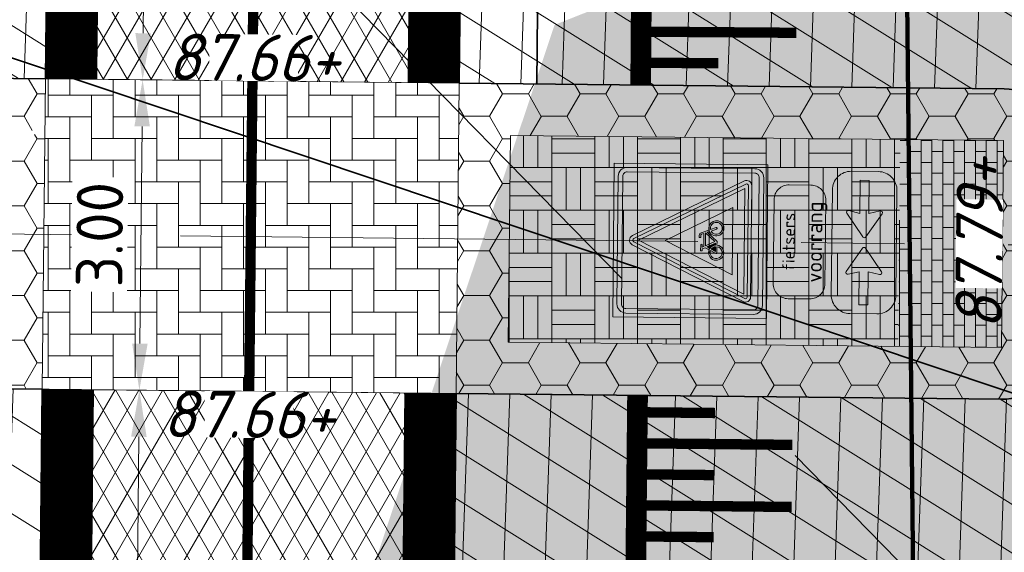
# Model space of a CAD drawing. Header units: metres. Extents: x 195696 to 514079, y 327475 to 328989.
# Tile 172 of 256: x 196078.98 to 196088.5, y 327690.02 to 327695.16. Entities that reach past the tile are written whole.
import ezdxf
from ezdxf.enums import TextEntityAlignment as Align

# ---------------------------------------------------------------- set-up
doc = ezdxf.new("R2010")
doc.units = ezdxf.units.M
for name, pattern in [('11strp', [2, 1, -1]), ('RI-HWA', [7.4, 5, -2.4]), ('XX-CENTER', [8, 5, -1, 1, -1])]:
    doc.linetypes.add(name, pattern=pattern)
for name, color, linetype, lineweight in [('B-WE-KL-ET_LS_MANTELBUIS-G', 190, 'Continuous', 100), ('mk-nw-11streep 0.10', 7, '11strp', 35), ('N-WE-GW-ONTGRAVINGSVAK-vak 1-A-250', 181, 'Continuous', 18), ('N-WE-RI-HWA_RIOOLLEIDING_PVC_315-G', 150, 'RI-HWA', 35), ('N-WE-VH-GESLOTENVERHARDING-A-200', 252, 'Continuous', 18), ('N-WE-VH-KANTVERHARDING-G', 5, 'Continuous', 35), ('N-WE-VH-OPENVERHARDING_BASALT-A-250', 250, 'Continuous', 18), ('N-WE-VH-OPENVERHARDING_BETONSTRAATSTEEN_GRIJS-A', 252, 'Continuous', 18), ('N-WE-VH-OPENVERHARDING_BETONSTRAATSTEEN_ROOD-A', 13, 'Continuous', 18), ('N-WE-VW-MARKERING_DWARS_DRIEHOEK-G', 7, 'VW-HAAIETAND50_L', 35), ('N-WE-VW-MARKERING_LANGS_STREEP_DOORGETROKKEN_010-G', 7, 'Continuous', 13), ('N-WE-VW-MARKERING_LANGS_STREEP_DOORGETROKKEN_020-G', 7, 'Continuous', 18), ('N-WE-VW-VERKEERSTEKEN_BORD_J-S-200', 7, 'Continuous', 25), ('N-WE-VW-VERKEERSTEKEN_BORD_ONDERBORD-S-200', 7, 'Continuous', 25), ('V-WE-RI-GWA_RIOOLLEIDING_BETON_300-G', 30, 'RI-GWA-V', 35), ('X-XX-AL-M', 6, 'Continuous', 18), ('X-XX-AL-T18', 7, 'Continuous', 18), ('X-XX-AL-VERWIJZING_DOORSNEDE-G', 7, 'XX-CENTER', 18)]:
    doc.layers.add(name, color=color, linetype=linetype, lineweight=lineweight)
doc.layers.add('N-WE-VH-GESLOTENVERHARDING_ASFALT_COATING_ROOD-A-200', color=7, linetype='Continuous', lineweight=18, true_color=0xf2beba)
doc.layers.add('N-WE-VH-GESLOTENVERHARDING_BETON-A-200', color=7, linetype='Continuous', lineweight=18, true_color=0x848484)
doc.styles.add('NLCS-ISO-M250-T18', font='NLCS-ISO.ttf', dxfattribs={"height": 0.45})
doc.styles.add('NLCS-ISO-M250-T18_CURSIEF', font='NLCS-ISO.ttf', dxfattribs={"oblique": 15, "height": 0.45})
doc.styles.add('NLCS-RVV-M200-T25', font='NLCS-RVV.ttf')
doc.linetypes.add('RI-GWA-V', pattern='A,3,[24,NLCS.SHX,S=1,R=0,X=0,Y=0],3,-3', length=9)
doc.linetypes.add('VW-HAAIETAND50_L', pattern='A,0,-0.5,[150,NLCS.SHX,S=1,R=0,X=-0.625,Y=-0.25],-0.5', length=1)
doc.dimstyles.new('NLCS-M250-T18-PIJL_L2_H2', dxfattribs={"dimscale": 0.25, "dimtxt": 2.5, "dimasz": 1.8, "dimexe": 2, "dimexo": 2, "dimgap": 0.7, "dimtad": 1, "dimzin": 0, "dimdsep": 46, "dimtxsty": 'NLCS-ISO-M250-T18', "dimcen": 0, "dimdle": 2, "dimclrd": 256, "dimclre": 256, "dimclrt": 7, "dimazin": 0, "dimtfac": 1, "dimtdec": 3, "dimtofl": 0, "dimtmove": 0, "dimatfit": 3, "dimfxl": 2, "dimfxlon": 1, "dimtfillclr": 256, "dimtolj": 1, "dimtzin": 0, "dimlwd": -1, "dimlwe": -1, "dimarcsym": 0})
pattern_1 = [(88, (0, 0), (-0.3997563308, 0.0139597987), []), (148, (0, 0), (-0.2119677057, -0.33921923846), [])]

# ---------------------------------------------------------------- blocks, each defined once
blk = doc.blocks.new('*D395')
at = {"layer": 'defpoints', "color": 0, "transparency": 16777216}
for p in [(196079.2778, 327699.0925), (196079.2307, 327694.5927), (196080.1692, 327694.5829)]:
    blk.add_point(p, dxfattribs=at)
at = {"layer": 'X-XX-AL-M', "transparency": 16777216}
for p, q in [((196079.7778, 327699.0873), (196080.7163, 327699.0774)), ((196080.2116, 327698.6327), (196080.1739, 327695.0329)), ((196079.7307, 327694.5875), (196080.6692, 327694.5777))]:
    blk.add_line(p, q, dxfattribs=at)
for points in [[(196080.1366, 327698.6335), (196080.2866, 327698.6319), (196080.2163, 327699.0827)], [(196080.0989, 327695.0337), (196080.2489, 327695.0321), (196080.1692, 327694.5829)]]:
    blk.add_solid(points, dxfattribs=at)
at = {"layer": 'X-XX-AL-M', "color": 7, "transparency": 16777216, "insert": (196079.7928, 327696.837), "char_height": 0.45, "attachment_point": 5, "rotation": 89.40014, "style": 'NLCS-ISO-M250-T18', "bg_fill": 3, "box_fill_scale": 1.1, "bg_fill_color": 256, "bg_fill_true_color": 13158600, "bg_fill_transparency": 0}
blk.add_mtext('\\A1;4.50', dxfattribs=at)
blk = doc.blocks.new('*D396')
at = {"layer": 'defpoints', "color": 0, "transparency": 16777216}
for p in [(196079.2307, 327694.5927), (196079.1993, 327691.5929), (196080.1378, 327691.5831)]:
    blk.add_point(p, dxfattribs=at)
at = {"layer": 'X-XX-AL-M', "transparency": 16777216}
for p, q in [((196079.7307, 327694.5875), (196080.6692, 327694.5777)), ((196080.1645, 327694.1329), (196080.1425, 327692.033)), ((196079.6992, 327691.5877), (196080.6377, 327691.5778))]:
    blk.add_line(p, q, dxfattribs=at)
for points in [[(196080.0895, 327694.1337), (196080.2395, 327694.1321), (196080.1692, 327694.5829)], [(196080.0675, 327692.0338), (196080.2175, 327692.0323), (196080.1378, 327691.5831)]]:
    blk.add_solid(points, dxfattribs=at)
at = {"layer": 'X-XX-AL-M', "color": 7, "transparency": 16777216, "insert": (196079.7535, 327693.0872), "char_height": 0.45, "attachment_point": 5, "rotation": 89.39974, "style": 'NLCS-ISO-M250-T18', "bg_fill": 3, "box_fill_scale": 1.1, "bg_fill_color": 256, "bg_fill_true_color": 13158600, "bg_fill_transparency": 0}
blk.add_mtext('\\A1;3.00', dxfattribs=at)
blk = doc.blocks.new('*D397')
at = {"layer": 'defpoints', "color": 0, "transparency": 16777216}
for p in [(196079.1993, 327691.5929), (196079.1522, 327687.0931), (196080.0907, 327687.0833)]:
    blk.add_point(p, dxfattribs=at)
at = {"layer": 'X-XX-AL-M', "transparency": 16777216}
for p, q in [((196079.6993, 327691.5877), (196080.6377, 327691.5778)), ((196080.1331, 327691.1331), (196080.0954, 327687.5333)), ((196079.6521, 327687.0879), (196080.5906, 327687.0781))]:
    blk.add_line(p, q, dxfattribs=at)
for points in [[(196080.0581, 327691.1339), (196080.2081, 327691.1323), (196080.1378, 327691.5831)], [(196080.0204, 327687.5341), (196080.1704, 327687.5325), (196080.0907, 327687.0833)]]:
    blk.add_solid(points, dxfattribs=at)
at = {"layer": 'X-XX-AL-M', "color": 7, "transparency": 16777216, "insert": (196079.7142, 327689.3374), "char_height": 0.45, "attachment_point": 5, "rotation": 89.40014, "style": 'NLCS-ISO-M250-T18', "bg_fill": 3, "box_fill_scale": 1.1, "bg_fill_color": 256, "bg_fill_true_color": 13158600, "bg_fill_transparency": 0}
blk.add_mtext('\\A1;4.50', dxfattribs=at)
blk = doc.blocks.new('N-SVW-VERKEERSTEKEN_BORD_J24F-SO')
at = {"true_color": 0xc8e164}
h = blk.add_hatch(color=53, dxfattribs=at)
h.dxf.hatch_style = 1
h.paths.add_polyline_path([(-3.731, 4.261), (3.747, 4.261, -0.414214), (4.272, 3.736), (4.272, 0), (4.502, 0), (4.502, 4.501), (-4.502, 4.501), (-4.502, 0), (-4.256, 0), (-4.256, 3.736, -0.414214)])
at = {"true_color": 0xffffff}
h = blk.add_hatch(color=7, dxfattribs=at)
h.dxf.hatch_style = 1
h.paths.add_polyline_path([(-3.994, 3.736, -0.414214), (-3.731, 3.998), (3.747, 3.998, -0.414214), (4.01, 3.736), (4.01, 0), (4.272, 0), (4.272, 3.736, 0.414214), (3.747, 4.261), (-3.731, 4.261, 0.414214), (-4.256, 3.736), (-4.256, 0), (-3.994, 0)])
at = {"true_color": 0xc8e164}
h = blk.add_hatch(color=53, dxfattribs=at)
h.dxf.hatch_style = 1
h.paths.add_polyline_path([(-0.268, 3.399, -0.618034), (0.268, 3.399), (1.968, 0), (4.01, 0), (4.01, 3.736, 0.414214), (3.747, 3.998), (-3.731, 3.998, 0.414214), (-3.994, 3.736), (-3.994, 0), (-1.968, 0)])
at = {"true_color": 0xff0000}
h = blk.add_hatch(color=1, dxfattribs=at)
h.dxf.hatch_style = 1
h.paths.add_polyline_path([(0, -3.365), (-3.265, -3.365, -0.557537), (-3.354, -3.22), (-0.089, 3.309, -0.284079), (0, 3.365), (0, 3.565, 0.284079), (-0.268, 3.399), (-3.533, -3.13, 0.557537), (-3.265, -3.565), (0, -3.565)])
h = blk.add_hatch(color=1, dxfattribs=at)
h.dxf.hatch_style = 1
h.paths.add_polyline_path([(3.533, -3.13), (0.268, 3.399, 0.284079), (0, 3.565), (0, 3.365, -0.284079), (0.089, 3.309), (3.354, -3.22, -0.557537), (3.265, -3.365), (0, -3.365), (0, -3.565), (3.265, -3.565, 0.557537)])
at = {"true_color": 0xffffff}
h = blk.add_hatch(color=7, dxfattribs=at)
h.dxf.hatch_style = 1
h.paths.add_polyline_path([(0, 3.041), (0, 3.365, 0.284079), (-0.089, 3.309), (-3.354, -3.22, 0.557537), (-3.265, -3.365), (0, -3.365), (0, -3.165), (-3.103, -3.165)])
at = {"true_color": 0xff0000}
h = blk.add_hatch(color=1, dxfattribs=at)
h.dxf.hatch_style = 1
h.paths.add_polyline_path([(0, 3.041), (-3.103, -3.165), (0, -3.165), (0, -2.465), (-1.97, -2.465), (0, 1.476)], flags=17)
at = {"true_color": 0xffffff}
h = blk.add_hatch(color=7, dxfattribs=at)
h.dxf.hatch_style = 1
h.paths.add_polyline_path([(0.089, 3.309, 0.284079), (0, 3.365), (0, 3.041), (3.103, -3.165), (0, -3.165), (0, -3.365), (3.265, -3.365, 0.557537), (3.354, -3.22)])
at = {"true_color": 0xff0000}
h = blk.add_hatch(color=1, dxfattribs=at)
h.dxf.hatch_style = 1
h.paths.add_polyline_path([(0, 3.041), (0, 1.476), (1.97, -2.465), (0, -2.465), (0, -3.165), (3.103, -3.165)], flags=17)
at = {"true_color": 0xffffff}
h = blk.add_hatch(color=7, dxfattribs=at)
h.dxf.hatch_style = 1
h.paths.add_polyline_path([(0, 1.476), (-1.97, -2.465), (1.97, -2.465)])
h.paths.add_polyline_path([(0.024, -1.565), (-0.504, -0.981), (-0.55, -1.117, -0.427471), (-0.351, -1.731, -0.4733), (-1.025, -1.862, -0.794265), (-0.636, -1.084), (-0.477, -0.629, -0.334348), (-0.328, -0.517), (-0.195, -0.516), (-0.195, -0.609), (-0.311, -0.609, 0.345861), (-0.384, -0.654), (-0.437, -0.795), (0.332, -0.795), (0.375, -0.702), (0.243, -0.702, -1), (0.243, -0.609), (0.584, -0.609), (0.584, -0.702), (0.475, -0.702), (0.402, -0.865), (0.525, -1.104, -0.318009), (1.024, -1.236, -0.476174), (0.893, -1.91, -0.529348), (0.236, -1.565)], flags=16)
h.paths.add_polyline_path([(-0.519, -1.79, -0.632638), (-1.094, -1.518, -0.479903), (-0.67, -1.177), (-0.786, -1.505, 1.053204), (-0.696, -1.532), (-0.583, -1.206, -0.542254)], flags=0)
h.paths.add_polyline_path([(0.037, -1.442), (-0.464, -0.885), (0.289, -0.885)], flags=0)
h.paths.add_polyline_path([(0.123, -1.472), (0.352, -0.971), (0.442, -1.143, 0.234167), (0.236, -1.472)], flags=0)
h.paths.add_polyline_path([(0.687, -1.565), (0.332, -1.565, 0.350134), (0.648, -1.868, 0.396488), (1.028, -1.572, 0.564261), (0.568, -1.187), (0.727, -1.499, -0.560308)], flags=0)
h.paths.add_polyline_path([(0.332, -1.472, -0.216058), (0.485, -1.23), (0.611, -1.472)], flags=0)
at = {"true_color": 0xc8e164}
h = blk.add_hatch(color=53, dxfattribs=at)
h.dxf.hatch_style = 1
h.paths.add_polyline_path([(-4.256, 0), (-4.502, 0), (-4.502, -4.501), (4.502, -4.501), (4.502, 0), (4.272, 0), (4.272, -3.741, -0.414214), (3.747, -4.266), (-3.731, -4.266, -0.414214), (-4.256, -3.741)])
at = {"true_color": 0xffffff}
h = blk.add_hatch(color=7, dxfattribs=at)
h.dxf.hatch_style = 1
h.paths.add_polyline_path([(-3.994, 0), (-4.256, 0), (-4.256, -3.741, 0.414214), (-3.731, -4.266), (3.747, -4.266, 0.414214), (4.272, -3.741), (4.272, 0), (4.01, 0), (4.01, -3.741, -0.414214), (3.747, -4.003), (-3.731, -4.003, -0.414214), (-3.994, -3.741)])
at = {"true_color": 0xc8e164}
h = blk.add_hatch(color=53, dxfattribs=at)
h.dxf.hatch_style = 1
h.paths.add_polyline_path([(-1.968, 0), (-3.994, 0), (-3.994, -3.741, 0.414214), (-3.731, -4.003), (3.747, -4.003, 0.414214), (4.01, -3.741), (4.01, 0), (1.968, 0), (3.533, -3.13, -0.557537), (3.265, -3.565), (-3.265, -3.565, -0.557537), (-3.533, -3.13)])
at = {"true_color": 0x191919}
h = blk.add_hatch(color=250, dxfattribs=at)
h.dxf.hatch_style = 1
h.paths.add_polyline_path([(0.402, -0.865), (0.475, -0.702), (0.584, -0.702), (0.584, -0.609), (0.243, -0.609, 1), (0.243, -0.702), (0.375, -0.702), (0.332, -0.795), (-0.437, -0.795), (-0.384, -0.654, -0.345861), (-0.311, -0.609), (-0.195, -0.609), (-0.195, -0.516), (-0.328, -0.517, 0.334348), (-0.477, -0.629), (-0.636, -1.084, 0.794265), (-1.025, -1.862, 0.4733), (-0.351, -1.731, 0.427471), (-0.55, -1.117), (-0.504, -0.981), (0.024, -1.565), (0.236, -1.565, 0.529348), (0.893, -1.91, 0.476174), (1.024, -1.236, 0.318009), (0.525, -1.104)])
h.paths.add_polyline_path([(-0.464, -0.885), (0.289, -0.885), (0.037, -1.442)], flags=16)
h.paths.add_polyline_path([(-0.583, -1.206, -0.542254), (-0.519, -1.79, -0.632638), (-1.094, -1.518, -0.479903), (-0.67, -1.177), (-0.786, -1.505, 1.053204), (-0.696, -1.532)], flags=16)
h.paths.add_polyline_path([(0.352, -0.971), (0.442, -1.143, 0.234167), (0.236, -1.472), (0.123, -1.472)], flags=16)
h.paths.add_polyline_path([(0.485, -1.23), (0.611, -1.472), (0.332, -1.472, -0.216058)], flags=16)
h.paths.add_polyline_path([(0.332, -1.565), (0.687, -1.565, 0.566151), (0.727, -1.498), (0.568, -1.187, -0.564261), (1.028, -1.572, -0.396488), (0.648, -1.868, -0.350134)], flags=16)
at = {"true_color": 0xffffff}
h = blk.add_hatch(color=7, dxfattribs=at)
h.dxf.hatch_style = 1
h.paths.add_polyline_path([(-0.464, -0.885), (0.037, -1.442), (0.289, -0.885)])
h = blk.add_hatch(color=7, dxfattribs=at)
h.dxf.hatch_style = 1
h.paths.add_polyline_path([(0.123, -1.472), (0.236, -1.472, -0.234167), (0.442, -1.143), (0.352, -0.971)])
h = blk.add_hatch(color=7, dxfattribs=at)
h.dxf.hatch_style = 1
h.paths.add_polyline_path([(-0.786, -1.505), (-0.67, -1.177, 0.479903), (-1.094, -1.518, 0.632638), (-0.519, -1.79, 0.542254), (-0.583, -1.206), (-0.696, -1.532, -1.053204)])
h = blk.add_hatch(color=7, dxfattribs=at)
h.dxf.hatch_style = 1
h.paths.add_polyline_path([(1.028, -1.572, 0.564261), (0.568, -1.187), (0.727, -1.498, -0.566151), (0.687, -1.565), (0.332, -1.565, 0.350134), (0.648, -1.868, 0.396488)])
h = blk.add_hatch(color=7, dxfattribs=at)
h.dxf.hatch_style = 1
h.paths.add_polyline_path([(0.611, -1.472), (0.485, -1.23, 0.216058), (0.332, -1.472)])
at = {"color": 251, "lineweight": 0, "true_color": 0x4b4b4b}
blk.add_lwpolyline([(-4.502, 4.501), (4.502, 4.501), (4.502, -4.501), (-4.502, -4.501)], close=True, dxfattribs=at)
at = {"color": 7, "lineweight": 0, "true_color": 0xffffff}
for points in [[(-3.731, 4.261), (3.747, 4.261, -0.414214), (4.272, 3.736), (4.272, -3.741, -0.414214), (3.747, -4.266), (-3.731, -4.266, -0.414214), (-4.256, -3.741), (-4.256, 3.736, -0.414214)], [(-3.731, 3.998), (3.747, 3.998, -0.414214), (4.01, 3.736), (4.01, -3.741, -0.414214), (3.747, -4.003), (-3.731, -4.003, -0.414214), (-3.994, -3.741), (-3.994, 3.736, -0.414214)], [(3.354, -3.22), (0.089, 3.309, 0.618034), (-0.089, 3.309), (-3.354, -3.22, 0.557537), (-3.265, -3.365), (3.265, -3.365, 0.557537)]]:
    blk.add_lwpolyline(points, format="xyb", close=True, dxfattribs=at)
at = {"color": 1, "lineweight": 0, "true_color": 0xff0000}
blk.add_lwpolyline([(3.533, -3.13), (0.268, 3.399, 0.618034), (-0.268, 3.399), (-3.533, -3.13, 0.557537), (-3.265, -3.565), (3.265, -3.565, 0.557537)], format="xyb", close=True, dxfattribs=at)
at = {"color": 7, "lineweight": 0, "true_color": 0xffffff}
for points in [[(3.103, -3.165), (0, 3.041), (-3.103, -3.165)], [(1.97, -2.465), (0, 1.476), (-1.97, -2.465)]]:
    blk.add_lwpolyline(points, close=True, dxfattribs=at)
at = {"color": 250, "lineweight": 0, "true_color": 0x191919}
for points in [[(0.402, -0.865), (0.475, -0.702), (0.584, -0.702), (0.584, -0.609), (0.243, -0.609, 1), (0.243, -0.702), (0.375, -0.702), (0.332, -0.795), (-0.437, -0.795), (-0.384, -0.654, -0.345861), (-0.311, -0.609), (-0.195, -0.609), (-0.195, -0.516), (-0.328, -0.517, 0.334348), (-0.477, -0.629), (-0.636, -1.084, 0.794265), (-1.025, -1.862, 0.4733), (-0.351, -1.731, 0.427471), (-0.55, -1.117), (-0.504, -0.981), (0.024, -1.565), (0.236, -1.565, 0.529348), (0.893, -1.91, 0.476174), (1.024, -1.236, 0.318009), (0.525, -1.104)], [(0.352, -0.971), (0.123, -1.472), (0.236, -1.472, -0.234167), (0.442, -1.143)], [(-0.583, -1.206, -0.542254), (-0.519, -1.79, -0.632638), (-1.094, -1.518, -0.479903), (-0.67, -1.177), (-0.786, -1.505, 1.053204), (-0.696, -1.532)], [(0.568, -1.187, -0.564261), (1.028, -1.572, -0.396488), (0.648, -1.868, -0.350134), (0.332, -1.565), (0.687, -1.565, 0.566151), (0.727, -1.498)], [(0.611, -1.472), (0.485, -1.23, 0.216058), (0.332, -1.472)]]:
    blk.add_lwpolyline(points, format="xyb", close=True, dxfattribs=at)
blk.add_lwpolyline([(0.289, -0.885), (-0.464, -0.885), (0.037, -1.442)], close=True, dxfattribs=at)
blk = doc.blocks.new('N-SVW-VERKEERSTEKEN_BORD_ONDERBORD_OB714-SO')
at = {"true_color": 0xffffff}
h = blk.add_hatch(color=7, dxfattribs=at)
h.dxf.hatch_style = 1
edge = h.paths.add_edge_path()
edge.add_line((2.75, -0.524), (2.75, 0.524))
edge.add_arc((2.024, 0.524), 0.726, 0, 90)
edge.add_line((2.024, 1.25), (-2.024, 1.25))
edge.add_arc((-2.024, 0.524), 0.726, 90, 180)
edge.add_line((-2.75, 0.524), (-2.75, -0.524))
edge.add_arc((-2.024, -0.524), 0.726, 180, 270)
edge.add_line((-2.024, -1.25), (2.024, -1.25))
edge.add_arc((2.024, -0.524), 0.726, 270, 360)
at = {"color": 250, "lineweight": 0, "true_color": 0x191919}
blk.add_lwpolyline([(2.75, -0.524), (2.75, 0.524, 0.414214), (2.024, 1.25), (-2.024, 1.25, 0.414214), (-2.75, 0.524), (-2.75, -0.524, 0.414214), (-2.024, -1.25), (2.024, -1.25, 0.414214)], format="xyb", close=True, dxfattribs=at)
at = {"color": 250, "true_color": 0x191919, "style": 'NLCS-RVV-M200-T25'}
blk.add_text('fietsers', height=0.6, dxfattribs=at).set_placement((0, 0.221), align=Align.CENTER)
blk.add_attdef('voorrang', text='', height=0.6, dxfattribs=at).set_placement((0, -0.88), align=Align.CENTER)
blk = doc.blocks.new('N-SVW-VERKEERSTEKEN_BORD_ONDERBORD_OB503-SO')
at = {"true_color": 0xffffff}
h = blk.add_hatch(color=7, dxfattribs=at)
h.dxf.hatch_style = 1
edge = h.paths.add_edge_path()
edge.add_line((-2.75, 0.524), (-2.75, -0.524))
edge.add_arc((-2.024, -0.524), 0.726, 180, 270)
edge.add_line((-2.024, -1.25), (2.024, -1.25))
edge.add_arc((2.024, -0.524), 0.726, 270, 360)
edge.add_line((2.75, -0.524), (2.75, 0.524))
edge.add_arc((2.024, 0.524), 0.726, 360, 450)
edge.add_line((2.024, 1.25), (-2.024, 1.25))
edge.add_arc((-2.024, 0.524), 0.726, 450, 540)
at = {"true_color": 0x191919}
h = blk.add_hatch(color=250, dxfattribs=at)
h.dxf.hatch_style = 1
edge = h.paths.add_edge_path()
edge.add_arc((-0.257, 0), 0.0706, -55.4489, 55.3151, ccw=False)
edge.add_line((-0.217, -0.058), (-1.124, -0.684))
edge.add_arc((-1.163, -0.627), 0.069, 163.0196, 304.618, ccw=False)
edge.add_line((-1.229, -0.607), (-1.127, -0.174))
edge.add_line((-1.127, -0.174), (-2.404, -0.174))
edge.add_line((-2.404, -0.174), (-2.404, 0.174))
edge.add_line((-2.404, 0.174), (-1.127, 0.174))
edge.add_line((-1.127, 0.174), (-1.229, 0.609))
edge.add_arc((-1.16, 0.625), 0.0707, 59.1524, 193.2055, ccw=False)
edge.add_line((-1.124, 0.686), (-0.217, 0.058))
h = blk.add_hatch(color=250, dxfattribs=at)
h.dxf.hatch_style = 1
edge = h.paths.add_edge_path()
edge.add_arc((0.257, 0), 0.0706, 484.6849, 595.4489)
edge.add_line((0.217, -0.058), (1.124, -0.684))
edge.add_arc((1.163, -0.627), 0.069, 235.382, 376.9804)
edge.add_line((1.229, -0.607), (1.127, -0.174))
edge.add_line((1.127, -0.174), (2.404, -0.174))
edge.add_line((2.404, -0.174), (2.404, 0.174))
edge.add_line((2.404, 0.174), (1.127, 0.174))
edge.add_line((1.127, 0.174), (1.229, 0.609))
edge.add_arc((1.16, 0.625), 0.0707, 346.7945, 480.8476)
edge.add_line((1.124, 0.686), (0.217, 0.058))
at = {"color": 250, "lineweight": 0, "true_color": 0x191919}
for points in [[(-2.75, 0.524), (-2.75, -0.524, 0.414214), (-2.024, -1.25), (2.024, -1.25, 0.414214), (2.75, -0.524), (2.75, 0.524, 0.414214), (2.024, 1.25), (-2.024, 1.25, 0.414214)], [(-2.404, 0.174), (-1.127, 0.174), (-1.229, 0.609, -0.662219), (-1.124, 0.686), (-0.217, 0.058, -0.524067), (-0.217, -0.058), (-1.124, -0.684, -0.710653), (-1.229, -0.607), (-1.127, -0.174), (-2.404, -0.174)], [(2.404, 0.174), (1.127, 0.174), (1.229, 0.609, 0.662219), (1.124, 0.686), (0.217, 0.058, 0.524067), (0.217, -0.058), (1.124, -0.684, 0.710653), (1.229, -0.607), (1.127, -0.174), (2.404, -0.174)]]:
    blk.add_lwpolyline(points, format="xyb", close=True, dxfattribs=at)

msp = doc.modelspace()

# ---------------------------------------------------------------- hatches: boundary and pattern name
at = {"layer": 'N-WE-GW-ONTGRAVINGSVAK-vak 1-A-250', "lineweight": 0, "transparency": 33554495}
msp.add_hatch(color=256, dxfattribs=at).paths.add_polyline_path([(196094.607, 327699.243), (196084.1513, 327695.1136), (196082.3014, 327689.578), (196091.2036, 327682.275), (196095.008, 327685.85), (196093.6001, 327687.6746), (196095.4199, 327694.4404), (196095.5705, 327694.6753), (196103.6785, 327698.548), (196101.7332, 327702.6349)])
at = {"layer": 'N-WE-VH-GESLOTENVERHARDING-A-200', "lineweight": 0}
h = msp.add_hatch(dxfattribs=at)
h.set_pattern_fill('AVH-GESLOTEN-SOD', color=256, scale=0.2, angle=28, pattern_type=2)
h.set_pattern_definition(pattern_1)
edge = h.paths.add_edge_path()
edge.add_line((196083.199, 327691.551), (196083.1519, 327687.0508))
edge.add_line((196083.1519, 327687.0508), (196084.1454, 327687.0406))
edge.add_arc((196084.0225, 327675.0412), 12, 42.98417, 89.41304, ccw=False)
edge.add_line((196092.801, 327683.2228), (196092.8319, 327683.1897))
edge.add_arc((196081.8588, 327672.9627), 15, 16.42897, 42.98432, ccw=False)
edge.add_line((196096.2463, 327677.2051), (196097.2122, 327673.4783))
edge.add_line((196097.2122, 327673.4783), (196101.7468, 327673.6724))
edge.add_arc((196101.726, 327674.1719), 0.5, 187.06955, 272.37773, ccw=False)
edge.add_arc((196152.0689, 327680.5876), 51.25, 183.58696, 187.26073, ccw=False)
edge.add_arc((196101.4183, 327677.4125), 0.5, 83.94287, 183.58696, ccw=False)
edge.add_arc((196102.9813, 327692.8335), 15, 264.22146, 270.90931)
edge.add_arc((196103.2276, 327677.3355), 0.5, 1.6338, 90.94205, ccw=False)
edge.add_arc((196152.9573, 327678.7539), 49.25, 181.6338, 185.20303)
edge.add_arc((196103.4124, 327674.242), 0.5, -87.62227, 5.24373, ccw=False)
edge.add_line((196103.4331, 327673.7424), (196105.7895, 327673.8402))
edge.add_arc((196105.002, 327692.5637), 18.74, 272.40839, 279.81549)
edge.add_arc((196108.141, 327674.5949), 0.5, 170.8513, 276.39792, ccw=False)
edge.add_arc((196119.4919, 327672.7487), 12, 129.42747, 170.76549, ccw=False)
edge.add_arc((196102.9813, 327692.8335), 14, 309.41664, 364.0163)
edge.add_arc((196131.9095, 327694.8729), 15, 126.46516, 184.04764, ccw=False)
edge.add_arc((196123.2922, 327706.5345), 0.5, 34.00202, 126.54675, ccw=False)
edge.add_arc((196102.9813, 327692.8335), 25, 34.00202, 46.05513)
edge.add_arc((196119.9835, 327710.4737), 0.5, -56.23636, 46.05513, ccw=False)
edge.add_arc((196147.5564, 327669.9678), 48.5, 124.2486, 134.89013)
edge.add_arc((196112.9744, 327704.6821), 0.5, 229.85572, 314.93919, ccw=False)
edge.add_arc((196102.9813, 327692.8335), 15, 49.85572, 57.3368)
edge.add_arc((196111.3466, 327705.8823), 0.5, 134.87777, 237.3368, ccw=False)
edge.add_arc((196147.5564, 327669.9678), 51.5, 124.81283, 135.23106, ccw=False)
edge.add_arc((196118.4409, 327711.8401), 0.5, 50.87562, 124.85628, ccw=False)
edge.add_arc((196102.9813, 327692.8335), 25, 50.87562, 50.88013)
edge.add_arc((196118.4409, 327711.8401), 0.5, 51.09896, 121.09947)
edge.add_line((196118.1827, 327712.2682), (196118.4719, 327712.456))
edge.add_arc((196102.9813, 327692.8335), 25, 51.7113, 62.65379)
edge.add_arc((196114.2353, 327714.5958), 0.5, -54.81893, 62.60108, ccw=False)
edge.add_arc((196140.3354, 327677.5706), 44.7998, 125.18107, 133.495)
edge.add_arc((196101.2406, 327718.7752), 12, 273.83886, 313.495, ccw=False)
edge.add_arc((196102.9813, 327692.8335), 14, 93.83886, 132.9711)
edge.add_arc((196083.214, 327714.0527), 15, 270.24266, 312.9711, ccw=False)
edge.add_line((196083.2776, 327699.0529), (196083.2304, 327694.5509))
edge.add_line((196083.2304, 327694.5509), (196088.4979, 327694.4957))
edge.add_arc((196088.4927, 327693.9957), 0.5, -0.59986, 89.40014, ccw=False)
edge.add_line((196088.9926, 327693.9905), (196088.9717, 327691.9906))
edge.add_arc((196088.4717, 327691.9958), 0.5, 269.40014, 359.40014, ccw=False)
edge.add_line((196088.4665, 327691.4959), (196083.199, 327691.551))
edge = h.paths.add_edge_path(flags=16)
edge.add_arc((196102.9813, 327692.8335), 8.5, 0, 180)
edge.add_arc((196102.9813, 327692.8335), 8.5, 180, 360)
h = msp.add_hatch(dxfattribs=at)
h.set_pattern_fill('AVH-GESLOTEN-SOD', color=256, scale=0.2, angle=28, pattern_type=2)
h.set_pattern_definition(pattern_1)
edge = h.paths.add_edge_path(flags=16)
edge.add_arc((196059.4483, 327693.2998), 8.5, 0, 180)
edge.add_arc((196059.4483, 327693.2998), 8.5, 180, 360)
edge = h.paths.add_edge_path()
edge.add_line((196079.1993, 327691.5929), (196073.9318, 327691.648))
edge.add_arc((196073.937, 327692.148), 0.5, 179.40014, 269.40014, ccw=False)
edge.add_line((196073.437, 327692.1533), (196073.458, 327694.1531))
edge.add_arc((196073.9579, 327694.1479), 0.5, 89.40014, 179.40014, ccw=False)
edge.add_line((196073.9632, 327694.6479), (196079.2307, 327694.5927))
edge.add_line((196079.2307, 327694.5927), (196079.2778, 327699.0925))
edge.add_line((196079.2778, 327699.0925), (196078.2739, 327699.1028))
edge.add_arc((196078.3975, 327711.1022), 12, 223.19843, 269.40969, ccw=False)
edge.add_arc((196059.4483, 327693.2998), 14, 43.22501, 76.16012)
edge.add_arc((196066.3853, 327721.4578), 15, 226.02462, 256.16012, ccw=False)
edge.add_arc((196056.3173, 327711.0231), 0.5, 101.17762, 226.02462, ccw=False)
edge.add_arc((196059.4137, 327693.3765), 18.4161, 99.98554, 118.97861)
edge.add_arc((196050.7269, 327709.0458), 0.5, 28.64128, 118.1006, ccw=False)
edge.add_arc((196010.1367, 327686.876), 46.75, 25.54335, 28.64275, ccw=False)
edge.add_arc((196051.8662, 327706.8188), 0.5, -60.71433, 25.54314, ccw=False)
edge.add_arc((196059.4483, 327693.2998), 15, 119.2856, 123.2653)
edge.add_arc((196050.9463, 327706.2599), 0.5, 207.80503, 303.2653, ccw=False)
edge.add_arc((196002.944, 327680.9458), 53.768, 27.80503, 30.45069)
edge.add_arc((196049.7266, 327708.4487), 0.5, 123.46194, 210.45069, ccw=False)
edge.add_arc((196059.026, 327693.8685), 17.7933, 122.5562, 137.04776)
edge.add_arc((196048.3296, 327704.0989), 3.0001, 140.86012, 165.9601)
edge.add_line((196045.4191, 327704.8268), (196045.4191, 327704.8267))
edge.add_arc((196045.9042, 327704.7054), 0.5, 15.50245, 165.96462, ccw=False)
edge.add_arc((196034.8212, 327701.6368), 12, -18.70246, 15.47743, ccw=False)
edge.add_arc((196059.4483, 327693.2998), 14, 161.29754, 169.80408)
edge.add_arc((196030.9053, 327698.428), 15, 320.47591, 349.82418, ccw=False)
edge.add_line((196042.4756, 327688.882), (196041.6839, 327688.1359))
edge.add_arc((196059.4277, 327693.2894), 18.477, 196.19553, 210.80009)
edge.add_line((196043.5567, 327683.8284), (196045.9227, 327685.6139))
edge.add_arc((196046.2239, 327685.2148), 0.5, 31.44045, 127.03984, ccw=False)
edge.add_arc((196059.4483, 327693.2998), 15, 211.44045, 219.66014)
edge.add_arc((196047.5161, 327683.4067), 0.5, -54.69116, 39.72576, ccw=False)
edge.add_arc((195962.986, 327802.7538), 146.75, 304.148669, 305.308839, ccw=False)
edge.add_arc((196059.4483, 327693.2998), 18.5, 220.41491, 234.04548)
edge.add_arc((196047.9956, 327673.8109), 4.5519, 80.31498, 82.5462, ccw=False)
edge.add_arc((196049.2253, 327678.4845), 0.5, 113.40204, 201.91694, ccw=False)
edge.add_arc((196053.7798, 327667.9249), 12, 95.37931, 113.33401, ccw=False)
edge.add_arc((196053.8922, 327669.7024), 10.2447, 75.82017, 96.93779, ccw=False)
edge.add_arc((196059.4564, 327693.2763), 13.9792, 257.37867, 313.02297)
edge.add_arc((196079.2287, 327672.0902), 15, 90.29251, 133.02297, ccw=False)
edge.add_line((196079.1521, 327687.09), (196079.1993, 327691.5929))
at = {"layer": 'N-WE-VH-GESLOTENVERHARDING_ASFALT_COATING_ROOD-A-200', "lineweight": 0}
h = msp.add_hatch(dxfattribs=at)
h.set_pattern_fill('AVH-ASFALT-SOD', color=256, scale=0.2, pattern_type=2)
h.set_pattern_definition([(60, (196120.78132, 327710.38796), (-0.1732051, 0.1), []), (120, (196120.78132, 327710.38796), (-0.1732051, -0.1), [])])
h.paths.add_polyline_path([(196083.2776, 327699.0529, -0.003635), (196083.0595, 327699.0535), (196079.2778, 327699.0925), (196079.2307, 327694.5927), (196083.2304, 327694.5509)])
h.paths.add_polyline_path([(196083.199, 327691.551), (196079.1993, 327691.5929), (196079.1521, 327687.09, -0.003837), (196079.3823, 327687.0894), (196083.1519, 327687.0508)])
at = {"layer": 'N-WE-VH-OPENVERHARDING_BASALT-A-250', "lineweight": 0}
h = msp.add_hatch(dxfattribs=at)
h.set_pattern_fill('AVH-BASALTON-SOD', color=256, scale=0.25, pattern_type=2)
h.set_pattern_definition([(0, (196109.31572, 327692.14676), (0.375, 0.2165), [0.25, -0.5]), (120, (196109.31572, 327692.14676), (-0.3749945, 0.2165095), [0.25, -0.5]), (60, (196109.56572, 327692.14676), (5.5e-06, 0.4330095), [0.25, -0.5])])
edge = h.paths.add_edge_path()
edge.add_arc((196102.9813, 327692.8335), 5.65, 0, 360)
edge = h.paths.add_edge_path()
edge.add_arc((196102.9813, 327692.8335), 8, 0, 180)
edge.add_arc((196102.9813, 327692.8335), 8, 180, 360)
edge = h.paths.add_edge_path()
edge.add_arc((196059.4483, 327693.2998), 5.65, 0, 360)
edge = h.paths.add_edge_path()
edge.add_arc((196059.4483, 327693.2998), 8, 0, 180)
edge.add_arc((196059.4483, 327693.2998), 8, 180, 360)
h = msp.add_hatch(dxfattribs=at)
h.set_pattern_fill('AVH-BASALTON-SOD', color=256, scale=0.25, pattern_type=2)
h.set_pattern_definition([(0, (196035.2741, 327682.97182), (0.375, 0.2165), [0.25, -0.5]), (120, (196035.2741, 327682.97182), (-0.3749945, 0.2165095), [0.25, -0.5]), (60, (196035.5241, 327682.97182), (5.5e-06, 0.4330095), [0.25, -0.5])])
h.paths.add_polyline_path([(196088.4927, 327693.9957), (196088.4717, 327691.9958), (196083.7042, 327692.0458), (196083.7252, 327694.0456)], flags=16)
edge = h.paths.add_edge_path()
edge.add_line((196083.2304, 327694.5509), (196083.199, 327691.551))
edge.add_line((196083.199, 327691.551), (196088.4665, 327691.4959))
edge.add_arc((196088.4717, 327691.9958), 0.5, 269.40014, 359.40014)
edge.add_line((196088.9717, 327691.9906), (196088.9926, 327693.9905))
edge.add_arc((196088.4927, 327693.9957), 0.5, 359.40014, 449.40014)
edge.add_line((196088.4979, 327694.4957), (196083.2304, 327694.5509))
h.paths.add_polyline_path([(196073.937, 327692.148), (196073.9579, 327694.1479), (196078.7254, 327694.098), (196078.7045, 327692.0981)])
edge = h.paths.add_edge_path()
edge.add_line((196079.1992, 327691.5929), (196079.2306, 327694.5927))
edge.add_line((196079.2306, 327694.5927), (196073.9632, 327694.6479))
edge.add_arc((196073.9579, 327694.1479), 0.5, 89.40014, 179.40014)
edge.add_line((196073.458, 327694.1531), (196073.437, 327692.1533))
edge.add_arc((196073.937, 327692.148), 0.5, 179.40014, 269.40014)
edge.add_line((196073.9318, 327691.648), (196079.1992, 327691.5929))
h.paths.add_polyline_path([(196078.7254, 327694.098), (196078.7235, 327693.9082), (196079.2254, 327694.0928)])
at = {"layer": 'N-WE-VH-OPENVERHARDING_BETONSTRAATSTEEN_GRIJS-A', "lineweight": 0}
h = msp.add_hatch(dxfattribs=at)
h.set_pattern_fill('AVH-BSS_DIKFORMAAT_BLOK', color=256, scale=2, pattern_type=2)
h.set_pattern_definition([(0, (196035.2741, 327682.97182), (0, 0.414), []), (0, (196035.2741, 327683.10982), (0.414, 0.414), [0.414, -0.414]), (0, (196035.2741, 327683.24782), (0.414, 0.414), [0.414, -0.414]), (90, (196035.2741, 327682.97182), (-0.414, 3e-17), []), (90, (196035.1361, 327682.97182), (-0.414, 0.414), [0.414, -0.414]), (90, (196034.9981, 327682.97182), (-0.414, 0.414), [0.414, -0.414])])
h.paths.add_polyline_path([(196083.7252, 327694.0456), (196083.7042, 327692.0458), (196087.4718, 327692.0063), (196087.4927, 327694.0062)])
h = msp.add_hatch(dxfattribs=at)
h.set_pattern_fill('AVH-BSS_KEIFORMAAT_HALFST', color=256, pattern_type=2)
h.set_pattern_definition([(0, (196050.10448, 327707.22506), (0.105, 0.105), [0.105, -0.105]), (90, (196050.10448, 327707.22506), (-0.105, 6e-18), [])])
h.paths.add_polyline_path([(196087.4927, 327694.0062), (196087.4718, 327692.0063), (196088.4717, 327691.9958), (196088.4927, 327693.9957)])
at = {"layer": 'N-WE-VH-OPENVERHARDING_BETONSTRAATSTEEN_ROOD-A', "lineweight": 0}
h = msp.add_hatch(dxfattribs=at)
h.set_pattern_fill('AVH-BSS_KEIFORMAAT_KEPER', color=256, scale=2, pattern_type=2)
h.set_pattern_definition([(0, (196067.0755, 327678.0557), (0.21, 0.21), [0.63, -0.21]), (270, (196067.0755, 327678.4757), (0.21, 0.21), [0.63, -0.21])])
h.paths.add_polyline_path([(196083.2304, 327694.5509), (196079.2307, 327694.5927), (196079.1993, 327691.5929), (196083.199, 327691.551)])

# ---------------------------------------------------------------- linework, layer by layer
at = {"layer": 'B-WE-KL-ET_LS_MANTELBUIS-G'}
msp.add_lwpolyline([(196087.5076, 327700.3034), (196087.6602, 327685.7291)], dxfattribs=at)
at = {"layer": 'mk-nw-11streep 0.10', "ltscale": 4, "const_width": 0.1, "flags": 128}
msp.add_lwpolyline([(196079.0819, 327681.1943), (196080.1129, 327682.875, 0.135763), (196081.1456, 327686.4619), (196081.3312, 327704.1817)], format="xyb", dxfattribs=at)
at = {"layer": 'mk-nw-11streep 0.10', "ltscale": 2, "const_width": 0.5, "flags": 128}
for points in [[(196079.5278, 327699.0899), (196079.4807, 327694.5901)], [(196082.9804, 327694.5535), (196083.0276, 327699.0539)], [(196079.4493, 327691.5903), (196079.4021, 327687.0892)], [(196082.9019, 327687.0534), (196082.949, 327691.5536)]]:
    msp.add_lwpolyline(points, dxfattribs=at)
at = {"layer": 'N-WE-RI-HWA_RIOOLLEIDING_PVC_315-G'}
msp.add_lwpolyline([(196110.6873, 327666.233), (196076.3153, 327701.3256)], dxfattribs=at)
at = {"layer": 'N-WE-VH-GESLOTENVERHARDING_BETON-A-200', "flags": 128}
for points in [[(196088.4665, 327691.4959), (196080.2065, 327691.5824), (196073.9318, 327691.648, -0.414214), (196073.437, 327692.1533), (196073.458, 327694.1531, -0.414214), (196073.9632, 327694.6479), (196080.217, 327694.5824), (196088.4979, 327694.4957, -0.414214), (196088.9926, 327693.9905), (196088.9717, 327691.9906, -0.414214)], [(196073.9632, 327694.6479), (196088.4979, 327694.4957, -0.414214), (196088.9926, 327693.9905), (196088.9717, 327691.9906, -0.414214), (196088.4665, 327691.4959), (196073.9318, 327691.648, -0.414214), (196073.437, 327692.1533), (196073.458, 327694.1531, -0.414214)]]:
    msp.add_lwpolyline(points, format="xyb", close=True, dxfattribs=at)
at = {"layer": 'N-WE-VH-KANTVERHARDING-G'}
for points in [[(196056.4018, 327679.6349, 0.24768), (196068.9943, 327683.0564, -0.188638), (196079.1521, 327687.09), (196079.1993, 327691.5929), (196073.9318, 327691.648, -0.414214), (196073.437, 327692.1533), (196073.458, 327694.1531, -0.414214), (196073.9632, 327694.6479), (196079.2307, 327694.5927), (196079.2778, 327699.0925), (196078.2739, 327699.1028, -0.204412), (196069.6496, 327702.8879, 0.144704), (196062.7972, 327706.8933, -0.132254)], [(196102.044, 327706.8021, 0.172426), (196093.4385, 327703.0773, -0.188629), (196083.2776, 327699.0529), (196083.2304, 327694.5509), (196088.4979, 327694.4957, -0.414214), (196088.9926, 327693.9905), (196088.9717, 327691.9906, -0.414214), (196088.4665, 327691.4959), (196083.199, 327691.551), (196083.1519, 327687.0508), (196084.1454, 327687.0406, -0.205402), (196092.801, 327683.2228), (196092.8319, 327683.1897, -0.116391), (196096.2463, 327677.2051)]]:
    msp.add_lwpolyline(points, format="xyb", dxfattribs=at)
at = {"layer": 'N-WE-VH-OPENVERHARDING_BASALT-A-250', "flags": 128}
msp.add_lwpolyline([(196073.9632, 327694.6479), (196088.4979, 327694.4957, -0.414214), (196088.9926, 327693.9905), (196088.9717, 327691.9906, -0.414214), (196088.4665, 327691.4959), (196073.9318, 327691.648, -0.414214), (196073.437, 327692.1533), (196073.458, 327694.1531, -0.414214)], format="xyb", close=True, dxfattribs=at)
for points in [[(196079.2306, 327694.5927), (196079.1992, 327691.5929)], [(196083.199, 327691.551), (196083.2304, 327694.5509)]]:
    msp.add_lwpolyline(points, dxfattribs=at)
at = {"layer": 'N-WE-VH-OPENVERHARDING_BETONSTRAATSTEEN_GRIJS-A', "flags": 128}
msp.add_lwpolyline([(196083.7042, 327692.0458), (196083.7252, 327694.0456), (196088.4927, 327693.9957), (196088.4717, 327691.9958)], close=True, dxfattribs=at)
at = {"layer": 'N-WE-VW-MARKERING_DWARS_DRIEHOEK-G', "ltscale": 4, "flags": 128}
msp.add_lwpolyline([(196083.9804, 327694.543), (196084.0275, 327699.8176)], dxfattribs=at)
at = {"layer": 'N-WE-VW-MARKERING_LANGS_STREEP_DOORGETROKKEN_010-G', "const_width": 0.1}
for points in [[(196084.9877, 327695.0481), (196086.4877, 327695.037)], [(196084.9877, 327695.0481), (196085.7377, 327695.0426)], [(196084.9877, 327695.0481), (196086.4877, 327695.037)], [(196084.9855, 327694.7481), (196085.7355, 327694.7426)], [(196084.952, 327691.3705), (196085.702, 327691.3627)], [(196084.9489, 327691.0705), (196086.4488, 327691.0549)], [(196084.9458, 327690.7706), (196085.6957, 327690.7627)], [(196084.9426, 327690.4706), (196086.4425, 327690.4549)], [(196084.9395, 327690.1706), (196085.6894, 327690.1628)]]:
    msp.add_lwpolyline(points, dxfattribs=at)
at = {"layer": 'N-WE-VW-MARKERING_LANGS_STREEP_DOORGETROKKEN_020-G', "const_width": 0.2}
for points in [[(196084.9839, 327694.5325), (196085.0181, 327699.1616)], [(196084.9537, 327691.5326), (196084.9064, 327687.0086)]]:
    msp.add_lwpolyline(points, dxfattribs=at)
at = {"layer": 'V-WE-RI-GWA_RIOOLLEIDING_BETON_300-G', "flags": 128}
msp.add_lwpolyline([(196106.559, 327657.676), (196103.32, 327686.62), (196047.361, 327705.3562)], dxfattribs=at)
at = {"layer": 'X-XX-AL-VERWIJZING_DOORSNEDE-G', "elevation": 87.697, "flags": 128}
msp.add_lwpolyline([(196123.2983, 327683.0428), (196102.9813, 327692.8335), (196059.4483, 327693.2998), (196040.6827, 327697.5282)], dxfattribs=at)

# ---------------------------------------------------------------- block references
at = {"layer": 'N-WE-VW-VERKEERSTEKEN_BORD_J-S-200', "xscale": -0.1650000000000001, "yscale": 0.1650000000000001, "zscale": 0.1650000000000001, "rotation": 89.4005380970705}
msp.add_blockref('N-SVW-VERKEERSTEKEN_BORD_J24F-SO', (196085.4637, 327693.0274), dxfattribs=at)
at = {"layer": 'N-WE-VW-VERKEERSTEKEN_BORD_ONDERBORD-S-200', "extrusion": (0, 0, -1), "xscale": 0.2499999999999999, "yscale": 0.2499999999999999, "zscale": 0.2499999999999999, "rotation": 90.59986052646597}
msp.add_blockref('N-SVW-VERKEERSTEKEN_BORD_ONDERBORD_OB503-SO', (-196087.1438, 327693.0099), dxfattribs=at)
at = {"layer": 'N-WE-VW-VERKEERSTEKEN_BORD_ONDERBORD-S-200'}
ref = msp.add_blockref('N-SVW-VERKEERSTEKEN_BORD_ONDERBORD_OB714-SO', (196086.5188, 327693.0164), dxfattribs=dict(at, xscale=0.2, yscale=0.2, zscale=0.2, rotation=89.40053809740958))
ref.add_attrib('RVV_OB714', 'voorrang', dxfattribs={"layer": '0', "color": 250, "true_color": 0x191919, "height": 0.15, "rotation": 89.40054, "style": 'NLCS-RVV-M200-T25'}).set_placement((196086.7389, 327693.014), align=Align.CENTER)

# ---------------------------------------------------------------- next in the draw order: texts
at = {"layer": 'X-XX-AL-T18', "char_height": 0.45, "style": 'NLCS-ISO-M250-T18_CURSIEF', "bg_fill": 3, "box_fill_scale": 1, "bg_fill_color": 256, "bg_fill_transparency": 0}
for s, insert, attachment_point, rotation in [('87.66+', (196081.2409, 327694.5717), 8, 359.38636), ('87.79+', (196088.4822, 327692.9958), 8, 89.38636), ('87.66+', (196081.1991, 327691.572), 2, 359.38636)]:
    msp.add_mtext_dynamic_manual_height_columns(s, width=0.857239, gutter_width=4.5, heights=[0], dxfattribs=dict(at, insert=insert, attachment_point=attachment_point, rotation=rotation))

# ---------------------------------------------------------------- next in the draw order: dimensions: what is measured, and where the dimension line sits
at = {"layer": 'X-XX-AL-M'}
dim = msp.add_aligned_dim(p1=(196079.2778, 327699.0925), p2=(196079.2307, 327694.5927), distance=0.9385, dimstyle='NLCS-M250-T18-PIJL_L2_H2', override={"dimtfill": 1}, dxfattribs=at)
dim.commit()
dim.dimension.update_dxf_attribs({"geometry": '*D395', "text_midpoint": (196079.7928, 327696.837)})

# ---------------------------------------------------------------- next in the draw order: dimensions: what is measured, and where the dimension line sits
dim = msp.add_aligned_dim(p1=(196079.2307, 327694.5927), p2=(196079.1993, 327691.5929), distance=0.9386, dimstyle='NLCS-M250-T18-PIJL_L2_H2', override={"dimtfill": 1}, dxfattribs=at)
dim.commit()
dim.dimension.update_dxf_attribs({"geometry": '*D396', "text_midpoint": (196079.7535, 327693.0872)})

# ---------------------------------------------------------------- next in the draw order: dimensions: what is measured, and where the dimension line sits
dim = msp.add_aligned_dim(p1=(196079.1993, 327691.5929), p2=(196079.1522, 327687.0931), distance=0.9385, dimstyle='NLCS-M250-T18-PIJL_L2_H2', override={"dimtfill": 1}, dxfattribs=at)
dim.commit()
dim.dimension.update_dxf_attribs({"geometry": '*D397', "text_midpoint": (196079.7142, 327689.3374)})

doc.saveas('drawing.dxf')
